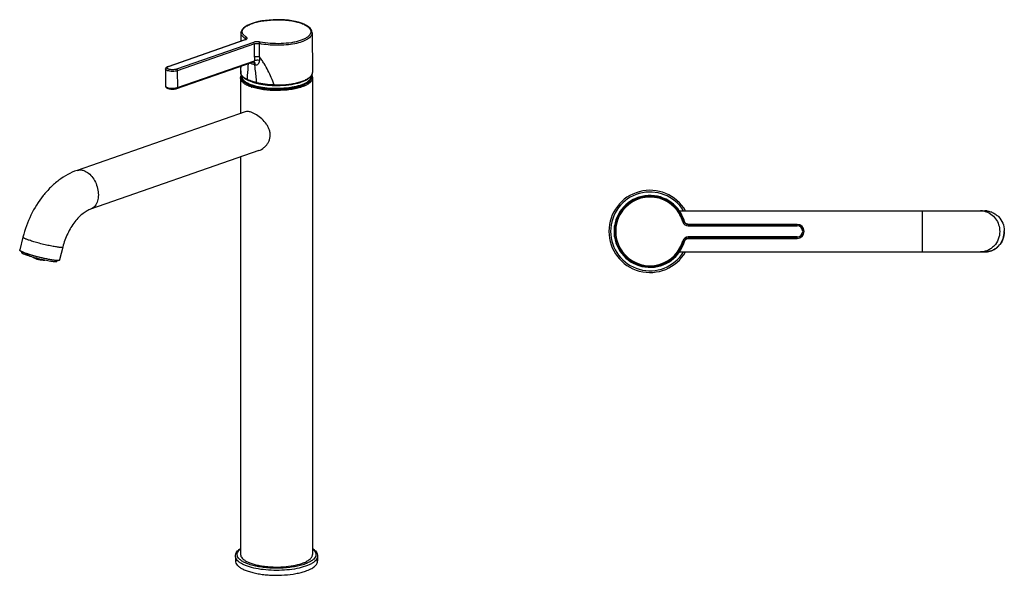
# Model space of a CAD drawing. Header units: millimetres. Extents: x 52 to 627, y -75 to 625.
# Tile 1 of 2: x 52 to 627, y -75 to 250. Entities that reach past the tile are written whole.
import ezdxf

# ---------------------------------------------------------------- set-up
doc = ezdxf.new("R2010")
doc.units = ezdxf.units.MM
doc.header["$LTSCALE"] = 23.1
doc.layers.get('0').update_dxf_attribs({"linetype": 'CONTINUOUS'})

msp = doc.modelspace()

# ---------------------------------------------------------------- linework, layer by layer
at = {"color": 7, "linetype": 'CONTINUOUS'}
for p, q in [((181.03, 242.11), (180.98, 237.33)), ((220.45, 245.69), (219.3, 246.46)), ((222.59, 242.12), (222.8, 219.03)), ((138.45, 222.5), (183.45, 238.19)), ((183.57, 238.23), (183.45, 238.19)), ((183.59, 238.7), (183.59, 238.24)), ((191.81, 228.08), (191.8, 235.84)), ((188.84, 227.93), (188.83, 235.7)), ((143.61, 209.62), (188.28, 225.19)), ((188.52, 225.21), (188.52, 225.21)), ((136.99, 221.01), (136.9, 211.17)), ((138.45, 222.5), (138, 222.32)), ((180.84, 222.6), (180.81, 219.03)), ((180.81, 215.72), (180.81, 195.05)), ((181.56, 216.28), (181.56, 216.41)), ((184.94, 214.54), (184.94, 214.54)), ((221.77, 216.58), (221.79, 216.59)), ((221.78, 216.57), (221.79, 216.59)), ((222.06, 216.28), (222.06, 216.41)), ((222.81, 215.72), (222.81, -62.65)), ((187.38, 211.28), (187.42, 211.27)), ((187.38, 211.27), (187.42, 211.26)), ((187.52, 211.22), (187.56, 211.21)), ((187.65, 211.19), (187.52, 211.22)), ((190.18, 212.71), (190.18, 212.71)), ((183.54, 196), (85.28, 161.75)), ((191.44, 173.34), (93.18, 139.09)), ((180.81, 169.63), (180.81, -62.65)), ((437.15, 138.13), (615.61, 138.13)), ((439.95, 131.97), (439.7, 132.8)), ((399.22, 129.28), (399.18, 129.28)), ((399.2, 129.08), (399.18, 128.88)), ((439.93, 132.01), (439.87, 131.94)), ((439.96, 131.95), (439.95, 131.97)), ((442.33, 130.21), (442.27, 130.14)), ((442.27, 130.14), (505.92, 130.14)), ((505.92, 130.23), (442.33, 130.23)), ((53.67, 122.8), (51.79, 115.27)), ((399.22, 122.98), (399.18, 122.98)), ((505.92, 122.13), (442.27, 122.13)), ((442.33, 122.04), (505.92, 122.04)), ((76.95, 116.97), (75.07, 109.44)), ((439.7, 119.44), (439.98, 120.41)), ((439.87, 120.33), (439.93, 120.26)), ((52.88, 114.27), (52.78, 113.89)), ((55.73, 113.15), (55.77, 113.13)), ((68.76, 109.74), (68.66, 109.76)), ((437.15, 114.13), (615.61, 114.13)), ((73.64, 109.07), (73.54, 108.69)), ((177.81, -63.59), (177.81, -66.4)), ((225.81, -63.59), (225.81, -66.4))]:
    msp.add_line(p, q, dxfattribs=at)
at = {"color": 9, "linetype": 'CONTINUOUS'}
for p, q in [((138.69, 222.5), (183.7, 238.19)), ((188.31, 236.58), (143.3, 220.89)), ((188.83, 235.7), (143.83, 220.01)), ((143.89, 210.15), (188.86, 225.83)), ((138.45, 222.5), (138.45, 222.5)), ((143.83, 220.01), (143.89, 210.15)), ((180.81, 219.03), (180.81, 218.99)), ((180.81, 218.99), (180.85, 218.55)), ((180.85, 218.55), (180.86, 218.47)), ((579.12, 114.13), (579.12, 138.13)), ((399.08, 129.19), (399.08, 127.87)), ((399.18, 129.28), (399.18, 128.88)), ((442.27, 130.14), (442.27, 129.39)), ((442.27, 129.39), (505.92, 129.39)), ((442.33, 130.23), (442.33, 130.23)), ((505.92, 129.39), (505.92, 130.23)), ((399.08, 124.4), (399.08, 123.08)), ((399.18, 123.39), (399.18, 122.99)), ((442.27, 122.87), (442.27, 122.13)), ((505.92, 122.87), (442.27, 122.87)), ((442.27, 122.13), (442.33, 122.06)), ((442.33, 122.04), (442.33, 122.04)), ((442.33, 122.04), (442.33, 122.04)), ((442.33, 122.04), (442.33, 122.04)), ((505.92, 122.04), (505.92, 122.87)), ((439.93, 120.23), (439.93, 120.23)), ((55.65, 113.35), (55.69, 113.34)), ((68.71, 109.93), (68.8, 109.92)), ((217.97, -68.36), (218.07, -68.32))]:
    msp.add_line(p, q, dxfattribs=at)
at = {"color": 7, "linetype": 'CONTINUOUS'}
for points in [[(219.3, 246.46), (217.94, 247.16), (216.39, 247.78), (214.67, 248.33), (212.81, 248.79), (210.81, 249.17), (208.72, 249.46), (206.54, 249.67), (204.31, 249.79), (202.05, 249.81), (199.79, 249.75), (197.56, 249.61), (195.37, 249.38), (193.26, 249.06), (191.24, 248.67), (189.35, 248.21), (187.61, 247.68), (186.02, 247.08), (184.61, 246.41), (183.4, 245.68), (182.43, 244.9), (181.71, 244.08), (181.25, 243.23), (181.04, 242.39), (181.03, 242.12)], [(222.59, 242.12), (222.58, 242.22), (222.43, 243.1), (222.02, 244), (221.37, 244.86), (220.45, 245.69)], [(183.92, 238.39), (183.94, 238.43), (183.94, 238.44), (183.89, 238.4), (183.77, 238.33), (183.57, 238.23)], [(188.28, 225.19), (188.28, 225.2), (188.32, 225.21), (188.36, 225.22)], [(188.36, 225.22), (188.4, 225.22), (188.44, 225.22), (188.47, 225.22), (188.49, 225.22), (188.52, 225.21), (188.52, 225.21)], [(138, 222.32), (137.64, 222.11), (137.36, 221.87), (137.16, 221.61), (137.04, 221.34), (136.99, 221.06), (136.99, 221.01)], [(439.7, 132.8), (439.27, 134.04), (438.76, 135.25)], [(440.45, 131.08), (440.38, 131.17), (440.31, 131.25), (440.25, 131.34), (440.2, 131.43), (440.14, 131.52), (440.1, 131.61), (440.05, 131.7), (440.02, 131.78), (439.99, 131.86), (439.97, 131.91), (439.96, 131.95)], [(441.91, 130.27), (441.79, 130.29), (441.66, 130.32), (441.54, 130.36), (441.42, 130.4), (441.31, 130.45), (441.2, 130.5), (441.09, 130.56), (440.99, 130.62), (440.89, 130.69), (440.79, 130.76), (440.7, 130.84), (440.61, 130.92), (440.53, 131), (440.45, 131.08)], [(442.33, 130.23), (442.3, 130.23), (442.17, 130.24), (442.04, 130.25), (441.91, 130.27)], [(440.08, 120.62), (440.12, 120.69), (440.16, 120.77), (440.21, 120.85), (440.26, 120.93), (440.31, 121.01)], [(440.31, 121.01), (440.37, 121.09), (440.43, 121.17)], [(440.43, 121.17), (440.5, 121.24), (440.57, 121.32), (440.65, 121.39), (440.73, 121.46), (440.81, 121.52), (440.9, 121.59), (440.99, 121.65), (441.08, 121.7), (441.18, 121.76), (441.28, 121.8), (441.38, 121.85), (441.49, 121.89), (441.59, 121.92), (441.7, 121.96), (441.81, 121.98), (441.92, 122), (442.04, 122.02), (442.15, 122.03), (442.26, 122.03), (442.33, 122.04)], [(438.76, 117.02), (439.26, 118.22), (439.7, 119.44)], [(439.95, 120.29), (439.95, 120.3), (439.95, 120.31), (439.97, 120.35), (439.98, 120.4), (440.01, 120.46), (440.04, 120.54), (440.08, 120.62)]]:
    msp.add_lwpolyline(points, dxfattribs=at)
at = {"color": 9, "linetype": 'CONTINUOUS'}
for centre, radius, start, end in [((183.6, 238.29), 0.295, 359.33432, 3.08754), ((929.98, 231.28), 741.14, 180.25908, 180.42163), ((1243.79, 237.32), 1052.01, 180.50357, 180.61761), ((268.68, 215.1), 87.9, 177.46385, 177.753), ((260.5, 215.47), 79.71, 176.77495, 177.46994), ((197.25, 251.57), 29.14, 253.30385, 254.38148), ((220.25, 219), 2.56, 359.46323, 0.53667), ((183.27, 218.98), 2.46, 190.16011, 191.94238), ((183.81, 216.19), 2.5, 176.91834, 179.13528), ((184.17, 216.1), 2.88, 160.23435, 161.52295), ((184.02, 216.41), 2.47, 180.00039, 182.97289), ((184.07, 216.59), 2.48, 173.27711, 184.44021), ((184.43, 216.51), 2.89, 197.94012, 201.93147), ((194.62, 236.39), 23.67, 245.34107, 246.08626), ((195.26, 237.84), 25.26, 246.09136, 247.30911), ((197.99, 243.39), 31.37, 255.24428, 255.68653), ((214.95, 220.27), 8.71, 306.0539, 306.79757), ((219.18, 216.51), 2.89, 337.84027, 342.05955), ((219.53, 216.59), 2.49, 4.46256, 6.49017), ((219.59, 216.41), 2.47, 357.02582, 359.99822), ((219.47, 216.11), 2.85, 16.87121, 19.71478), ((141.96, 215.78), 5.95, 285.06307, 287.47179), ((142.17, 215.09), 5.23, 287.49067, 289.20102), ((195.5, 235.05), 25.96, 250.78575, 251.51101), ((195.37, 234.26), 24.49, 250.23419, 251.16755), ((195.77, 235.86), 26.81, 251.50851, 251.77193), ((195.51, 234.44), 24.38, 250.78315, 250.99942), ((195.58, 234.5), 24.58, 250.78317, 251.0137), ((195.51, 234.56), 24.31, 250.78339, 251.07759), ((195.65, 234.85), 24.82, 250.99961, 251.28005), ((195.63, 234.64), 24.73, 251.01361, 251.19955), ((195.68, 235.04), 24.82, 251.07755, 251.36071), ((207.85, 235.39), 25.69, 288.02598, 289.20942), ((419.92, 126.13), 23, 31.48147, 328.52092), ((419.92, 126.13), 20.21, 25.89216, 180.36791), ((419.92, 126.16), 20.02, 28.76245, 151.26111), ((418.99, 126), 21.78, 29.64664, 40.0761), ((612.94, 127.46), 10.67, 75.83552, 89.96111), ((615.61, 127.52), 10.61, 83.36628, 90.00205), ((419.92, 126.13), 20.78, 151.21294, 180.00169), ((419.96, 126.13), 20.07, 161.22469, 208.75341), ((419.98, 126.13), 20.09, 151.24274, 161.21821), ((419.82, 126.11), 20.13, 16.23692, 28.76482), ((419.14, 126.09), 21.61, 22.72931, 29.64042), ((419.85, 126.11), 20.86, 16.24906, 28.76717), ((419.22, 126.12), 21.53, 17.58517, 22.7337), ((419.25, 126.13), 21.5, 15.87305, 17.58541), ((612.92, 127.4), 10.74, 75.30262, 75.8203), ((442.27, 132.64), 3.25, 196.1656, 269.97666), ((442.27, 132.64), 2.5, 196.28927, 270.04884), ((442.33, 132.73), 2.5, 196.07682, 205.09905), ((442.32, 132.71), 2.5, 196.29983, 268.84844), ((442.34, 132.74), 2.52, 205.13492, 223.7277), ((442.33, 132.73), 2.5, 223.79731, 269.84147), ((505.92, 126.13), 4.01, 0.00268, 89.99642), ((505.91, 126.13), 3.26, 270.05616, 89.94384), ((419.92, 126.13), 20.78, 179.99835, 208.78685), ((442.27, 119.62), 3.25, 90.02334, 163.83376), ((442.27, 119.63), 2.5, 89.95092, 163.71095), ((442.32, 119.56), 2.5, 90.0582, 163.70147), ((442.34, 119.53), 2.52, 136.66702, 154.95263), ((442.33, 119.54), 2.5, 91.23155, 136.60044), ((442.33, 119.57), 2.46, 90.01622, 91.25126), ((505.92, 126.13), 4.01, 270.00367, 359.9972), ((614.16, 126.13), 12.72, 340.67936, 359.99819), ((614.12, 126.13), 12.77, 0.00001, 1.47448), ((419.92, 126.13), 20.21, 208.77329, 341.35752), ((419.92, 126.1), 20.02, 208.73091, 331.18908), ((418.99, 126.26), 21.78, 319.92523, 330.3532), ((419.82, 126.16), 20.13, 331.18716, 343.76279), ((419.14, 126.18), 21.61, 330.35939, 337.27051), ((419.85, 126.16), 20.86, 331.2329, 343.75096), ((419.22, 126.15), 21.53, 337.26601, 342.41526), ((419.25, 126.14), 21.49, 342.41468, 344.12706), ((442.33, 119.53), 2.5, 154.98608, 163.92403), ((72.39, 162.01), 51.45, 250.784, 251.01465), ((73.22, 164.43), 54.01, 251.05896, 251.18666), ((74.66, 168.65), 58.47, 251.18967, 251.73561), ((77.27, 176.53), 66.77, 251.72956, 252.13845), ((80.29, 185.93), 76.65, 252.14316, 253.07544), ((615.61, 124.76), 10.62, 270.00228, 273.16297), ((209.19, -42.01), 29.12, 288.99747, 289.21686)]:
    msp.add_arc(centre, radius, start, end, dxfattribs=at)
at = {"color": 7, "linetype": 'CONTINUOUS'}
for centre, radius, start, end in [((183.83, 219), 3.02, 180.18461, 188.65132), ((183.88, 219.01), 3.07, 188.64238, 190.16581), ((184.75, 215.37), 4.02, 149.8764, 152.26864), ((184.49, 216.41), 2.94, 169.93276, 179.96377), ((191.5, 228.82), 15.72, 244.09006, 245.3172), ((195.15, 236.79), 24.48, 245.35056, 247.33669), ((200.75, 252.71), 41.38, 253.81203, 254.83437), ((219.11, 216.41), 2.95, 4.17474, 9.68314), ((219.15, 216.41), 2.91, 0.00189, 4.16177), ((195.6, 234.2), 24.35, 250.36616, 250.48287), ((195.39, 233.79), 23.91, 250.51721, 250.6341), ((195.46, 233.98), 24.1, 250.63415, 250.78299), ((195.59, 234.37), 24.52, 250.87819, 251.06698), ((201.22, 254.42), 43.15, 254.82956, 255.17684), ((207.34, 236.37), 26.63, 286.85587, 289.22854), ((208.32, 233.42), 23.51, 289.31002, 290.00093), ((208.19, 233.88), 24, 289.27435, 289.66757), ((208.38, 233.34), 23.43, 289.66776, 290.0148), ((208.62, 232.68), 22.72, 290.01351, 290.61005), ((419.92, 126.13), 24, 30.00745, 329.9968), ((419.92, 126.13), 21, 14.53233, 171.34396), ((419.92, 126.14), 20.78, 28.78684, 151.21294), ((419.92, 126.13), 20.25, 90.18638, 151.20711), ((419.92, 126.13), 20.25, 25.72212, 88.05942), ((421.09, 127.18), 19.42, 30.24262, 41.40722), ((421.15, 127.22), 19.35, 24.53081, 30.2297), ((421.1, 127.2), 19.4, 14.19492, 24.51617), ((419.92, 126.13), 21, 173.70109, 186.29891), ((448.64, 126.13), 49.66, 176.47188, 183.52812), ((399.18, 129.18), 0.1, 90, 176.47188), ((427.04, 125.6), 28.06, 173.29938, 175.36308), ((419.92, 126.13), 20.25, 173.57806, 183.4559), ((505.92, 126.13), 4.1, 270, 90), ((427.04, 126.67), 28.06, 184.63695, 186.7006), ((399.18, 123.08), 0.1, 183.52812, 270), ((419.92, 126.13), 21, 188.65604, 345.46949), ((614.22, 126.13), 12.68, 0.00064, 1.48655), ((419.92, 126.13), 20.78, 208.78685, 331.2132), ((419.92, 126.13), 20.25, 208.79105, 268.06186), ((419.92, 126.13), 20.25, 318.59084, 334.28571), ((421.09, 125.09), 19.42, 318.59316, 329.75948), ((421.15, 125.05), 19.35, 329.77249, 335.47135), ((421.1, 125.07), 19.4, 335.48599, 345.80371), ((69.37, 153.01), 42.14, 249.55564, 250.62466), ((66.45, 142.48), 31.97, 249.23208, 249.7117), ((67.45, 145.17), 34.84, 249.7078, 249.91843), ((71.06, 157.8), 47.22, 250.61481, 250.78337), ((68.93, 149.23), 39.16, 249.92549, 250.80489), ((72.19, 160.99), 50.59, 250.784, 251.01465), ((74.43, 167.59), 57.57, 251.0711, 251.62635), ((76.31, 173.26), 63.54, 251.62507, 251.93803), ((79.9, 184.36), 75.21, 251.96221, 252.91456), ((65.69, 121.38), 12.01, 238.22398, 273.59835)]:
    msp.add_arc(centre, radius, start, end, dxfattribs=at)
at = {"color": 9, "linetype": 'CONTINUOUS'}
for points, knots in [([(184.24, 239.52), (183.68, 239.87), (182.91, 240.44), (182.17, 241.38), (181.85, 242.06), (181.73, 242.75), (181.83, 243.45), (182.13, 244.13), (182.63, 244.79), (183.32, 245.43), (184.54, 246.29), (186.51, 247.25), (189.34, 248.2), (192.65, 248.95), (196.31, 249.48), (200.19, 249.77), (204.13, 249.79), (207.98, 249.54), (211.59, 249.03), (214.82, 248.27), (217.55, 247.29), (219.13, 246.43), (219.78, 245.96)], [0, 0, 0, 0, 0.04413, 0.062304, 0.078468, 0.09348, 0.108439, 0.124451, 0.142399, 0.162849, 0.186109, 0.241313, 0.307592, 0.383248, 0.465892, 0.552717, 0.640711, 0.726824, 0.808143, 0.882055, 0.946449, 1, 1, 1, 1]), ([(183.59, 238.7), (183.2, 238.94), (182.51, 239.43), (181.67, 240.28), (181.14, 241.17), (181.02, 241.81), (181.03, 242.11)], [0, 0, 0, 0, 0.309972, 0.573423, 0.797998, 1, 1, 1, 1]), ([(222.59, 242.11), (222.59, 241.78), (222.46, 241.09), (221.91, 240.11), (221.03, 239.2), (219.84, 238.34), (218.35, 237.55), (215.89, 236.56), (212.24, 235.62), (207.37, 234.96), (202.15, 234.76), (196.9, 235.02), (193.46, 235.51), (191.8, 235.83)], [0, 0, 0, 0, 0.029345, 0.061618, 0.098971, 0.14255, 0.192757, 0.249485, 0.380459, 0.529607, 0.688769, 0.848691, 1, 1, 1, 1]), ([(219.78, 245.96), (220.21, 245.65), (220.94, 245.02), (221.7, 243.88), (221.94, 242.64), (221.58, 241.43), (220.73, 240.31), (219.42, 239.28), (217.69, 238.36), (215.59, 237.55), (213.14, 236.87), (209.4, 236.15), (204.35, 235.71), (198.21, 235.84), (194.13, 236.37), (192.17, 236.76)], [0, 0, 0, 0, 0.043545, 0.079755, 0.111714, 0.1442, 0.181748, 0.227042, 0.281061, 0.343708, 0.414228, 0.491429, 0.659571, 0.834147, 1, 1, 1, 1]), ([(183.7, 238.19), (183.68, 238.19), (183.6, 238.22), (183.51, 238.21), (183.45, 238.19)], [0, 0, 0, 0, 0.264548, 1, 1, 1, 1]), ([(183.59, 238.7), (183.62, 238.68), (183.71, 238.62), (183.79, 238.55), (183.83, 238.48)], [0, 0, 0, 0, 0.282458, 1, 1, 1, 1]), ([(183.6, 238.84), (183.63, 239), (183.79, 239.31), (184.09, 239.49), (184.24, 239.52)], [0, 0, 0, 0, 0.512236, 1, 1, 1, 1]), ([(183.7, 238.19), (183.73, 238.2), (183.84, 238.24), (183.96, 238.29), (184.04, 238.33)], [0, 0, 0, 0, 0.263154, 1, 1, 1, 1]), ([(184.04, 238.33), (184.07, 238.34), (184.16, 238.39), (184.25, 238.44), (184.31, 238.48)], [0, 0, 0, 0, 0.266368, 1, 1, 1, 1]), ([(184.31, 238.48), (184.41, 238.55), (184.58, 238.69), (184.69, 239.01), (184.54, 239.32), (184.35, 239.45), (184.24, 239.52)], [0, 0, 0, 0, 0.277478, 0.489907, 0.709111, 1, 1, 1, 1]), ([(192.17, 236.76), (191.85, 236.82), (191.17, 236.91), (190.16, 236.92), (189.19, 236.82), (188.58, 236.68), (188.31, 236.58)], [0, 0, 0, 0, 0.253563, 0.520426, 0.776699, 1, 1, 1, 1]), ([(188.83, 235.7), (188.83, 235.79), (188.78, 236.14), (188.55, 236.49), (188.31, 236.58)], [0, 0, 0, 0, 0.268722, 1, 1, 1, 1]), ([(188.83, 235.7), (189.05, 235.77), (189.51, 235.88), (190.51, 235.98), (191.3, 235.94), (191.8, 235.84)], [0, 0, 0, 0, 0.223408, 0.479795, 1, 1, 1, 1]), ([(191.8, 235.83), (191.81, 236.02), (191.86, 236.3), (192.01, 236.61), (192.12, 236.72), (192.17, 236.76)], [0, 0, 0, 0, 0.558685, 0.807184, 1, 1, 1, 1]), ([(186.31, 224.51), (186.52, 224.43), (187.36, 224.12), (188.22, 223.85), (188.88, 223.65)], [0, 0, 0, 0, 0.240819, 1, 1, 1, 1]), ([(188.88, 223.65), (188.88, 223.82), (188.84, 224.37), (188.6, 224.96), (188.29, 225.2)], [0, 0, 0, 0, 0.292787, 1, 1, 1, 1]), ([(189.4, 223.5), (189.4, 223.71), (189.37, 224.1), (189.2, 224.62), (188.92, 225.02), (188.65, 225.17), (188.52, 225.21)], [0, 0, 0, 0, 0.304299, 0.571233, 0.798945, 1, 1, 1, 1]), ([(191.81, 228.08), (191.3, 228.17), (190.52, 228.21), (189.53, 228.11), (189.06, 228), (188.84, 227.93)], [0, 0, 0, 0, 0.520111, 0.776693, 1, 1, 1, 1]), ([(191.83, 225.99), (191.32, 226.08), (190.54, 226.12), (189.54, 226.01), (189.07, 225.9), (188.86, 225.83)], [0, 0, 0, 0, 0.519382, 0.77616, 1, 1, 1, 1]), ([(189.4, 223.5), (189.71, 223.41), (190.38, 223.42), (191.22, 223.99), (191.74, 224.9), (191.83, 225.62), (191.83, 225.99)], [0, 0, 0, 0, 0.235907, 0.472123, 0.725736, 1, 1, 1, 1]), ([(200.5, 211.7), (199.39, 214.55), (197.55, 218.8), (194.95, 223.55), (193.25, 226.19), (192.31, 227.46), (191.81, 228.08)], [0, 0, 0, 0, 0.493079, 0.745116, 0.872453, 1, 1, 1, 1]), ([(138.16, 220.02), (137.99, 220.08), (137.69, 220.2), (137.31, 220.44), (137.05, 220.7), (136.99, 220.91), (136.99, 221.01)], [0, 0, 0, 0, 0.335776, 0.610188, 0.824991, 1, 1, 1, 1]), ([(137.75, 221.59), (137.73, 221.66), (137.73, 221.83), (137.88, 222.06), (138.14, 222.26), (138.35, 222.36), (138.47, 222.42)], [0, 0, 0, 0, 0.185958, 0.39619, 0.664054, 1, 1, 1, 1]), ([(143.3, 220.89), (143.06, 220.81), (142.53, 220.68), (141.69, 220.57), (140.8, 220.55), (139.92, 220.61), (139.12, 220.76), (138.47, 220.97), (137.99, 221.22), (137.79, 221.47), (137.75, 221.59)], [0, 0, 0, 0, 0.129104, 0.276567, 0.432327, 0.585739, 0.726243, 0.844833, 0.935702, 1, 1, 1, 1]), ([(143.83, 220.01), (143.41, 219.87), (142.46, 219.67), (140.99, 219.57), (139.52, 219.67), (138.58, 219.87), (138.16, 220.02)], [0, 0, 0, 0, 0.23235, 0.499911, 0.767518, 1, 1, 1, 1]), ([(138.45, 222.5), (138.47, 222.51), (138.55, 222.53), (138.63, 222.52), (138.69, 222.5)], [0, 0, 0, 0, 0.241705, 1, 1, 1, 1]), ([(138.47, 222.42), (138.49, 222.42), (138.56, 222.45), (138.63, 222.48), (138.69, 222.5)], [0, 0, 0, 0, 0.242409, 1, 1, 1, 1]), ([(143.3, 220.89), (143.37, 220.87), (143.68, 220.67), (143.83, 220.29), (143.83, 220.01)], [0, 0, 0, 0, 0.222676, 1, 1, 1, 1]), ([(180.92, 219.95), (180.93, 220.19), (180.99, 221.11), (181.06, 222.02), (181.13, 222.71)], [0, 0, 0, 0, 0.253233, 1, 1, 1, 1]), ([(184.75, 214.88), (184.8, 215.66), (185, 218.78), (185.24, 221.89), (185.46, 224.21)], [0, 0, 0, 0, 0.251189, 1, 1, 1, 1]), ([(188.88, 223.65), (188.99, 222.77), (189.25, 220.56), (189.63, 217.02), (189.88, 214.37), (190, 213.05)], [0, 0, 0, 0, 0.251023, 0.62612, 1, 1, 1, 1]), ([(221.71, 216.67), (222.03, 217.01), (222.57, 217.71), (222.8, 218.58), (222.8, 218.98)], [0, 0, 0, 0, 0.537719, 1, 1, 1, 1]), ([(186.96, 210.54), (186.06, 210.85), (184.47, 211.51), (182.72, 212.59), (181.71, 213.55), (181.2, 214.25), (180.88, 214.98), (180.81, 215.48), (180.81, 215.72)], [0, 0, 0, 0, 0.334664, 0.607923, 0.72225, 0.823454, 0.91454, 1, 1, 1, 1]), ([(181.06, 217.89), (181.04, 217.94), (180.96, 218.12), (180.9, 218.32), (180.87, 218.47)], [0, 0, 0, 0, 0.256859, 1, 1, 1, 1]), ([(182.03, 216.61), (181.92, 216.71), (181.54, 217.09), (181.22, 217.54), (181.06, 217.89)], [0, 0, 0, 0, 0.273323, 1, 1, 1, 1]), ([(181.42, 215.44), (181.4, 215.5), (181.33, 215.76), (181.3, 216.03), (181.31, 216.22)], [0, 0, 0, 0, 0.254678, 1, 1, 1, 1]), ([(181.31, 216.32), (181.31, 216.38), (181.33, 216.61), (181.39, 216.84), (181.44, 217.01)], [0, 0, 0, 0, 0.246521, 1, 1, 1, 1]), ([(187.09, 211.21), (186.35, 211.48), (185.02, 212.03), (183.3, 213.04), (182.06, 214.14), (181.55, 215.01), (181.42, 215.44)], [0, 0, 0, 0, 0.322236, 0.594495, 0.817493, 1, 1, 1, 1]), ([(181.68, 215.62), (181.67, 215.68), (181.6, 215.89), (181.57, 216.12), (181.56, 216.28)], [0, 0, 0, 0, 0.254735, 1, 1, 1, 1]), ([(181.56, 216.28), (181.56, 216.07), (181.59, 215.84), (181.65, 215.61), (181.66, 215.58)], [0, 0, 0, 0, 0.871778, 1, 1, 1, 1]), ([(181.78, 215.64), (181.75, 215.7), (181.67, 215.95), (181.62, 216.21), (181.6, 216.4)], [0, 0, 0, 0, 0.256551, 1, 1, 1, 1]), ([(181.66, 215.58), (181.71, 215.4), (181.96, 214.76), (182.41, 214.22), (182.76, 213.88)], [0, 0, 0, 0, 0.272698, 1, 1, 1, 1]), ([(187.49, 211.42), (186.77, 211.67), (185.45, 212.2), (183.74, 213.15), (182.48, 214.2), (181.92, 215.02), (181.75, 215.43)], [0, 0, 0, 0, 0.318958, 0.591056, 0.815809, 1, 1, 1, 1]), ([(187.51, 211.61), (186.79, 211.86), (185.47, 212.39), (183.76, 213.35), (182.5, 214.4), (181.94, 215.23), (181.78, 215.64)], [0, 0, 0, 0, 0.319474, 0.591649, 0.81616, 1, 1, 1, 1]), ([(184.75, 214.88), (184.22, 215.12), (183.26, 215.63), (182.39, 216.27), (182.03, 216.61)], [0, 0, 0, 0, 0.541399, 1, 1, 1, 1]), ([(182.76, 213.88), (183.34, 213.32), (184.87, 212.31), (186.54, 211.62), (187.49, 211.29)], [0, 0, 0, 0, 0.442211, 1, 1, 1, 1]), ([(184.75, 214.88), (184.75, 214.81), (184.78, 214.67), (184.88, 214.56), (184.94, 214.54)], [0, 0, 0, 0, 0.533658, 1, 1, 1, 1]), ([(190, 213.05), (189.6, 213.16), (188.08, 213.58), (186.59, 214.1), (185.52, 214.54)], [0, 0, 0, 0, 0.265843, 1, 1, 1, 1]), ([(187.66, 211.23), (188.9, 210.81), (191.61, 210.11), (195.93, 209.46), (200.57, 209.17), (205.28, 209.26), (209.81, 209.73), (213.89, 210.54), (216.89, 211.5), (218.87, 212.45), (219.7, 212.96), (220.07, 213.23)], [0, 0, 0, 0, 0.118246, 0.25144, 0.393407, 0.537222, 0.67583, 0.802581, 0.911853, 0.958705, 1, 1, 1, 1]), ([(221.86, 215.42), (221.55, 214.68), (220.59, 213.67), (218.98, 212.63), (217.35, 211.85), (215.43, 211.16), (212.43, 210.34), (208.22, 209.63), (202.88, 209.28), (197.46, 209.43), (192.36, 210.07), (189.15, 210.86), (187.69, 211.35)], [0, 0, 0, 0, 0.06692, 0.110161, 0.160316, 0.217096, 0.279889, 0.41988, 0.571803, 0.72574, 0.871542, 1, 1, 1, 1]), ([(221.95, 216.02), (221.87, 215.67), (221.53, 214.95), (220.67, 214), (219.44, 213.1), (217.88, 212.28), (216.01, 211.55), (213.86, 210.91), (211.47, 210.38), (207.96, 209.82), (203.34, 209.48), (197.79, 209.59), (192.55, 210.23), (189.25, 211.02), (187.75, 211.53)], [0, 0, 0, 0, 0.029534, 0.064172, 0.105475, 0.153961, 0.209483, 0.271485, 0.339128, 0.41136, 0.564668, 0.720943, 0.869357, 1, 1, 1, 1]), ([(200.5, 211.7), (198.69, 211.74), (195.24, 211.98), (191.84, 212.58), (190.24, 212.99)], [0, 0, 0, 0, 0.522491, 1, 1, 1, 1]), ([(200.5, 211.7), (202.77, 211.65), (206.13, 211.76), (210.47, 212.3), (213.45, 212.87), (216.12, 213.6), (218.42, 214.47), (220.28, 215.46), (221.31, 216.25), (221.71, 216.67)], [0, 0, 0, 0, 0.306627, 0.453071, 0.59044, 0.715751, 0.826614, 0.921465, 1, 1, 1, 1]), ([(222.17, 215.36), (222.03, 214.93), (221.48, 214.06), (220.19, 212.95), (218.42, 211.95), (217.05, 211.4), (216.3, 211.13)], [0, 0, 0, 0, 0.182158, 0.405453, 0.678108, 1, 1, 1, 1]), ([(222.81, 215.72), (222.81, 215.48), (222.73, 214.98), (222.41, 214.25), (221.9, 213.55), (220.89, 212.59), (219.14, 211.51), (217.55, 210.85), (216.66, 210.54)], [0, 0, 0, 0, 0.085462, 0.176548, 0.277764, 0.392067, 0.665346, 1, 1, 1, 1]), ([(220.16, 213.3), (220.22, 213.35), (220.46, 213.53), (220.69, 213.73), (220.85, 213.88)], [0, 0, 0, 0, 0.260461, 1, 1, 1, 1]), ([(220.85, 213.88), (221.21, 214.22), (221.67, 214.79), (222, 215.65), (222.06, 216.07), (222.06, 216.28)], [0, 0, 0, 0, 0.540477, 0.776068, 1, 1, 1, 1]), ([(222.05, 216.28), (222.05, 216.23), (222.03, 216), (221.98, 215.78), (221.93, 215.62)], [0, 0, 0, 0, 0.246739, 1, 1, 1, 1]), ([(222.01, 216.78), (222.02, 216.59), (222.01, 216.33), (221.97, 216.08), (221.95, 216.02)], [0, 0, 0, 0, 0.747025, 1, 1, 1, 1]), ([(222.31, 216.15), (222.3, 216.08), (222.29, 215.82), (222.23, 215.55), (222.17, 215.36)], [0, 0, 0, 0, 0.246638, 1, 1, 1, 1]), ([(222.19, 216.94), (222.21, 216.87), (222.28, 216.62), (222.31, 216.35), (222.31, 216.15)], [0, 0, 0, 0, 0.254678, 1, 1, 1, 1]), ([(136.9, 211.17), (136.9, 211.07), (136.96, 210.85), (137.22, 210.58), (137.61, 210.34), (137.92, 210.21), (138.1, 210.15)], [0, 0, 0, 0, 0.175322, 0.390243, 0.664534, 1, 1, 1, 1]), ([(138.1, 210.15), (138.42, 210.04), (139.14, 209.87), (140.69, 209.69), (141.91, 209.74), (142.71, 209.87)], [0, 0, 0, 0, 0.222002, 0.476276, 1, 1, 1, 1]), ([(142.71, 209.87), (142.78, 209.88), (143.05, 209.92), (143.31, 209.98), (143.5, 210.03)], [0, 0, 0, 0, 0.260679, 1, 1, 1, 1]), ([(143.89, 210.15), (143.89, 210.04), (143.86, 209.82), (143.7, 209.66), (143.61, 209.62)], [0, 0, 0, 0, 0.553929, 1, 1, 1, 1]), ([(216.66, 210.54), (215.63, 210.19), (213.43, 209.57), (208.58, 208.67), (202.09, 208.23), (195.58, 208.61), (190.68, 209.46), (188.43, 210.05), (187.38, 210.4)], [0, 0, 0, 0, 0.109424, 0.231377, 0.497555, 0.765029, 0.888525, 1, 1, 1, 1]), ([(215.8, 210.96), (214.78, 210.63), (212.6, 210.06), (207.87, 209.25), (201.58, 208.88), (195.3, 209.3), (190.61, 210.15), (188.46, 210.74), (187.47, 211.08)], [0, 0, 0, 0, 0.11159, 0.235015, 0.501996, 0.767928, 0.890072, 1, 1, 1, 1]), ([(200.52, 211.37), (200.51, 211.37), (200.51, 211.38), (200.51, 211.39), (200.5, 211.42), (200.5, 211.48), (200.5, 211.57), (200.5, 211.65), (200.5, 211.7)], [0, 0, 0, 0, 0.021704, 0.075434, 0.162074, 0.279858, 0.599147, 1, 1, 1, 1]), ([(85.28, 161.75), (85.89, 161.97), (87.25, 162.17), (88.58, 161.9), (89.23, 161.67)], [0, 0, 0, 0, 0.483642, 1, 1, 1, 1]), ([(89.23, 161.67), (90.24, 161.32), (92.22, 160.13), (94.64, 157.46), (96.5, 154.08), (97.6, 150.33), (97.85, 146.58), (97.28, 143.67), (96.35, 141.72), (95.47, 140.55), (94.42, 139.64), (93.6, 139.24), (93.18, 139.09)], [0, 0, 0, 0, 0.115603, 0.246531, 0.387872, 0.531596, 0.669047, 0.793288, 0.849623, 0.902229, 0.951922, 1, 1, 1, 1]), ([(615.64, 137.79), (616.86, 137.47), (619.22, 136.38), (622.01, 133.64), (623.81, 130.1), (624.22, 127.46), (624.22, 126.13)], [0, 0, 0, 0, 0.243322, 0.491297, 0.744109, 1, 1, 1, 1]), ([(439.87, 131.94), (439.86, 131.94), (439.84, 131.93), (439.8, 131.93), (439.74, 131.91), (439.65, 131.88), (439.54, 131.85), (439.37, 131.8), (439.24, 131.77), (439.15, 131.74)], [0, 0, 0, 0, 0.020778, 0.078618, 0.171563, 0.295813, 0.446829, 0.619082, 1, 1, 1, 1]), ([(439.94, 132), (439.94, 132.01), (439.93, 132.02), (439.93, 132.04), (439.93, 132.04)], [0, 0, 0, 0, 0.732527, 1, 1, 1, 1]), ([(57.34, 120.95), (56.8, 121.14), (56.05, 121.41), (55.13, 121.8), (54.6, 122.04), (54.19, 122.27), (53.92, 122.44), (53.78, 122.57), (53.7, 122.67), (53.66, 122.75), (53.67, 122.8)], [0, 0, 0, 0, 0.406773, 0.573658, 0.713703, 0.825811, 0.909483, 0.940891, 0.965762, 1, 1, 1, 1]), ([(76.95, 116.97), (76.94, 116.9), (76.8, 116.82), (76.61, 116.78), (76.37, 116.75), (76.09, 116.74), (75.6, 116.74), (74.45, 116.83), (72.45, 117.11), (69.67, 117.63), (66.52, 118.33), (63.28, 119.14), (60.2, 120.01), (58.24, 120.63), (57.34, 120.95)], [0, 0, 0, 0, 0.01055, 0.019285, 0.030706, 0.044878, 0.061802, 0.103647, 0.216517, 0.360681, 0.524552, 0.694848, 0.857719, 1, 1, 1, 1]), ([(442.33, 122.06), (442.33, 122.05), (442.33, 122.05), (442.33, 122.04), (442.33, 122.04)], [0, 0, 0, 0, 0.507387, 1, 1, 1, 1]), ([(624.22, 126.13), (624.22, 124.58), (623.65, 121.46), (621.56, 118.11), (619.26, 116.1), (617.3, 114.98), (615.17, 114.29), (613.68, 114.13), (612.95, 114.13)], [0, 0, 0, 0, 0.256491, 0.508847, 0.633398, 0.756531, 0.878565, 1, 1, 1, 1]), ([(616.2, 114.15), (617.29, 114.21), (619.47, 114.68), (622.39, 116.33), (624.74, 118.81), (625.79, 120.85), (626.17, 121.92)], [0, 0, 0, 0, 0.244609, 0.492115, 0.743933, 1, 1, 1, 1]), ([(51.79, 115.27), (51.78, 115.23), (51.81, 115.13), (51.94, 114.99), (52.16, 114.83), (52.34, 114.72), (52.44, 114.67)], [0, 0, 0, 0, 0.129873, 0.327961, 0.616403, 1, 1, 1, 1]), ([(439.87, 120.33), (439.86, 120.32), (439.84, 120.34), (439.8, 120.34), (439.74, 120.36), (439.65, 120.39), (439.54, 120.42), (439.37, 120.46), (439.24, 120.5), (439.15, 120.53)], [0, 0, 0, 0, 0.020819, 0.078687, 0.171647, 0.295899, 0.446905, 0.619139, 1, 1, 1, 1]), ([(52.44, 114.67), (52.48, 114.64), (52.66, 114.55), (52.84, 114.46), (52.98, 114.39)], [0, 0, 0, 0, 0.226392, 1, 1, 1, 1]), ([(52.98, 114.39), (53.03, 114.37), (53.26, 114.27), (53.49, 114.17), (53.67, 114.09)], [0, 0, 0, 0, 0.231898, 1, 1, 1, 1]), ([(53.67, 114.09), (53.8, 114.04), (54.39, 113.8), (54.99, 113.58), (55.45, 113.42)], [0, 0, 0, 0, 0.2249, 1, 1, 1, 1]), ([(57.97, 112.6), (59.75, 112.06), (63.31, 111.1), (66.91, 110.28), (68.71, 109.93)], [0, 0, 0, 0, 0.502055, 1, 1, 1, 1]), ([(68.8, 109.92), (69.75, 109.73), (71.09, 109.5), (72.75, 109.29), (73.45, 109.23), (73.76, 109.22)], [0, 0, 0, 0, 0.579383, 0.812244, 1, 1, 1, 1]), ([(73.76, 109.22), (73.94, 109.21), (74.26, 109.21), (74.62, 109.23), (74.84, 109.28), (74.97, 109.32), (75.05, 109.39), (75.07, 109.44)], [0, 0, 0, 0, 0.395247, 0.689401, 0.799097, 0.885147, 1, 1, 1, 1]), ([(217.97, -68.36), (216.97, -68.7), (214.82, -69.31), (210.11, -70.24), (203.75, -70.79), (197.29, -70.61), (192.27, -69.99), (188.84, -69.32), (185.79, -68.46), (183.21, -67.44), (181.41, -66.42), (180.3, -65.53), (179.5, -64.69), (178.95, -63.76), (178.78, -62.78), (178.86, -61.81), (179.48, -60.56), (180.29, -59.79), (180.78, -59.41)], [0, 0, 0, 0, 0.069044, 0.145347, 0.312033, 0.483259, 0.565031, 0.641406, 0.710563, 0.771055, 0.822008, 0.843905, 0.863557, 0.897202, 0.912427, 0.927508, 0.960123, 1, 1, 1, 1]), ([(222.83, -59.41), (223.26, -59.74), (223.99, -60.42), (224.61, -61.48), (224.81, -62.32), (224.82, -63.15), (224.45, -64.23), (223.5, -65.4), (222.09, -66.5), (220.24, -67.5), (218.84, -68.06), (218.07, -68.32)], [0, 0, 0, 0, 0.122787, 0.225241, 0.271886, 0.31752, 0.412541, 0.523318, 0.656919, 0.815982, 1, 1, 1, 1]), ([(178.61, -65.74), (178.36, -65.42), (177.96, -64.74), (177.81, -63.96), (177.81, -63.59)], [0, 0, 0, 0, 0.526186, 1, 1, 1, 1]), ([(218.67, -69.54), (217.05, -70.1), (213.48, -71.01), (207.79, -71.79), (201.7, -72.05), (195.61, -71.77), (189.94, -70.97), (185.68, -69.87), (182.79, -68.73), (181.05, -67.84), (179.65, -66.87), (178.9, -66.12), (178.61, -65.74)], [0, 0, 0, 0, 0.123687, 0.264006, 0.413006, 0.561845, 0.701709, 0.824669, 0.877877, 0.924855, 0.965456, 1, 1, 1, 1]), ([(224.98, -65.77), (224.69, -66.15), (223.94, -66.89), (222.53, -67.86), (220.78, -68.75), (219.48, -69.26), (218.78, -69.51)], [0, 0, 0, 0, 0.197114, 0.428758, 0.696842, 1, 1, 1, 1]), ([(225.81, -63.59), (225.81, -63.96), (225.65, -64.75), (225.23, -65.44), (224.98, -65.77)], [0, 0, 0, 0, 0.473245, 1, 1, 1, 1])]:
    msp.add_open_spline(points, degree=3, knots=knots, dxfattribs=at)
for points in [[(183.59, 238.7), (183.59, 238.74), (183.6, 238.79), (183.6, 238.84)], [(183.83, 238.48), (183.85, 238.46), (183.87, 238.42), (183.88, 238.39)], [(183.88, 238.39), (183.89, 238.36), (183.9, 238.33), (183.9, 238.3)], [(188.28, 225.19), (188.47, 225.26), (188.66, 225.39), (188.77, 225.56)], [(188.77, 225.56), (188.82, 225.64), (188.86, 225.73), (188.86, 225.83)], [(439.93, 132.04), (439.93, 132.03), (439.93, 132.02), (439.92, 132.01)], [(442.33, 130.23), (442.33, 130.23), (442.33, 130.22), (442.33, 130.21)], [(439.92, 120.26), (439.93, 120.25), (439.93, 120.24), (439.93, 120.23)]]:
    msp.add_open_spline(points, degree=3, dxfattribs=at)
at = {"color": 7, "linetype": 'CONTINUOUS'}
for points, knots in [([(222.31, 217.31), (222.47, 217.57), (222.72, 218.13), (222.8, 218.74), (222.8, 219.03)], [0, 0, 0, 0, 0.509868, 1, 1, 1, 1]), ([(180.81, 215.72), (180.81, 215.98), (180.88, 216.51), (181.07, 217), (181.2, 217.24)], [0, 0, 0, 0, 0.493552, 1, 1, 1, 1]), ([(180.86, 218.46), (180.89, 218.28), (180.96, 218.05), (181.05, 217.82), (181.08, 217.76)], [0, 0, 0, 0, 0.74668, 1, 1, 1, 1]), ([(181.08, 217.76), (181.1, 217.7), (181.22, 217.46), (181.36, 217.23), (181.48, 217.06)], [0, 0, 0, 0, 0.244192, 1, 1, 1, 1]), ([(181.48, 217.06), (181.52, 217), (181.71, 216.76), (181.91, 216.54), (182.08, 216.38)], [0, 0, 0, 0, 0.241788, 1, 1, 1, 1]), ([(181.56, 216.28), (181.56, 216.1), (181.58, 215.87), (181.64, 215.64), (181.65, 215.58)], [0, 0, 0, 0, 0.746625, 1, 1, 1, 1]), ([(181.65, 215.58), (181.92, 214.63), (182.92, 213.59), (184.29, 212.68), (185.57, 211.97), (186.63, 211.54), (187.38, 211.27)], [0, 0, 0, 0, 0.403657, 0.5339, 0.676862, 1, 1, 1, 1]), ([(182.08, 216.38), (182.2, 216.26), (182.74, 215.78), (183.34, 215.38), (183.82, 215.11)], [0, 0, 0, 0, 0.231178, 1, 1, 1, 1]), ([(183.82, 215.11), (183.89, 215.07), (184.15, 214.92), (184.43, 214.78), (184.63, 214.68)], [0, 0, 0, 0, 0.243736, 1, 1, 1, 1]), ([(185.71, 214.19), (185.99, 214.08), (187.13, 213.62), (188.31, 213.24), (189.21, 212.98)], [0, 0, 0, 0, 0.237122, 1, 1, 1, 1]), ([(190, 213.05), (190, 212.97), (190.02, 212.83), (190.12, 212.72), (190.18, 212.71)], [0, 0, 0, 0, 0.577925, 1, 1, 1, 1]), ([(200.52, 211.37), (202.8, 211.32), (206.19, 211.44), (210.55, 211.99), (213.54, 212.59), (216.21, 213.34), (218.5, 214.24), (220.37, 215.28), (221.38, 216.13), (221.78, 216.57)], [0, 0, 0, 0, 0.306653, 0.452885, 0.589828, 0.714555, 0.824912, 0.919821, 1, 1, 1, 1]), ([(216.62, 211.41), (217.31, 211.67), (218.56, 212.22), (220.51, 213.39), (221.67, 214.62), (221.94, 215.52)], [0, 0, 0, 0, 0.32001, 0.591798, 1, 1, 1, 1]), ([(221.79, 216.59), (221.84, 216.65), (222.03, 216.88), (222.2, 217.12), (222.31, 217.31)], [0, 0, 0, 0, 0.257736, 1, 1, 1, 1]), ([(221.94, 215.52), (221.96, 215.58), (222.03, 215.83), (222.06, 216.09), (222.06, 216.28)], [0, 0, 0, 0, 0.254042, 1, 1, 1, 1]), ([(222.35, 217.36), (222.49, 217.1), (222.72, 216.57), (222.81, 216), (222.81, 215.72)], [0, 0, 0, 0, 0.507907, 1, 1, 1, 1]), ([(136.9, 211.17), (136.9, 211.05), (136.93, 210.81), (137.13, 210.39), (137.58, 209.97), (138.25, 209.65), (138.75, 209.5), (139.03, 209.44)], [0, 0, 0, 0, 0.123218, 0.240581, 0.471873, 0.718448, 1, 1, 1, 1]), ([(139.03, 209.44), (139.69, 209.29), (141.06, 209.18), (142.43, 209.31), (143.09, 209.47)], [0, 0, 0, 0, 0.502055, 1, 1, 1, 1]), ([(143.09, 209.47), (143.14, 209.48), (143.31, 209.53), (143.48, 209.58), (143.61, 209.62)], [0, 0, 0, 0, 0.259024, 1, 1, 1, 1]), ([(187.64, 211.18), (188.79, 210.78), (191.31, 210.12), (193.87, 209.7), (195.23, 209.54)], [0, 0, 0, 0, 0.471206, 1, 1, 1, 1]), ([(187.65, 211.19), (188.8, 210.79), (191.31, 210.12), (193.87, 209.71), (195.24, 209.55)], [0, 0, 0, 0, 0.470854, 1, 1, 1, 1]), ([(190.18, 212.71), (191.78, 212.28), (195.22, 211.66), (198.7, 211.41), (200.52, 211.37)], [0, 0, 0, 0, 0.476963, 1, 1, 1, 1]), ([(195.24, 209.55), (197.07, 209.33), (200.78, 209.08), (206.26, 209.25), (211.41, 209.91), (214.63, 210.72), (216.09, 211.23)], [0, 0, 0, 0, 0.262608, 0.528616, 0.779907, 1, 1, 1, 1]), ([(186.96, 195.73), (186.63, 195.85), (186, 196.03), (184.86, 196.22), (184.02, 196.17), (183.54, 196)], [0, 0, 0, 0, 0.299222, 0.563863, 1, 1, 1, 1]), ([(191.44, 173.34), (192.53, 173.72), (194.09, 174.64), (195.79, 176.31), (196.87, 177.82), (197.67, 179.52), (198.11, 181.38), (198.13, 183.31), (197.74, 185.23), (196.98, 187.07), (195.57, 189.37), (193.3, 191.86), (190.68, 193.87), (188.53, 195.09), (187.47, 195.55), (186.96, 195.73)], [0, 0, 0, 0, 0.114698, 0.174755, 0.235904, 0.297821, 0.360368, 0.423647, 0.487923, 0.553401, 0.62004, 0.754855, 0.88567, 0.945826, 1, 1, 1, 1]), ([(85.28, 161.75), (83.4, 161.1), (79.68, 159.43), (74.5, 156.07), (69.71, 151.91), (63.86, 145.38), (57.9, 135.79), (54.78, 127.23), (53.67, 122.8)], [0, 0, 0, 0, 0.115167, 0.233211, 0.354592, 0.479395, 0.737094, 1, 1, 1, 1]), ([(93.18, 139.09), (92.47, 138.84), (90.93, 138.12), (88.63, 136.56), (86.22, 134.39), (82.97, 130.63), (79.5, 124.86), (77.63, 119.68), (76.95, 116.97)], [0, 0, 0, 0, 0.079983, 0.178642, 0.293648, 0.421772, 0.703955, 1, 1, 1, 1]), ([(615.61, 138.13), (616.34, 138.13), (617.8, 137.98), (619.9, 137.32), (621.84, 136.23), (624.12, 134.29), (626.23, 131.04), (626.86, 127.99), (626.9, 126.46)], [0, 0, 0, 0, 0.121612, 0.243811, 0.367007, 0.491547, 0.743716, 1, 1, 1, 1]), ([(399.08, 127.87), (399.06, 127.74), (399.02, 127.16), (398.99, 126.58), (398.99, 126.13)], [0, 0, 0, 0, 0.230382, 1, 1, 1, 1]), ([(399.22, 129.28), (399.22, 129.28), (399.22, 129.28), (399.22, 129.27), (399.22, 129.25), (399.22, 129.22), (399.21, 129.16), (399.2, 129.11), (399.2, 129.08)], [0, 0, 0, 0, 0.016083, 0.063083, 0.141511, 0.251363, 0.564847, 1, 1, 1, 1]), ([(398.99, 126.13), (398.99, 125.96), (399, 125.38), (399.04, 124.81), (399.08, 124.4)], [0, 0, 0, 0, 0.293898, 1, 1, 1, 1]), ([(399.18, 123.39), (399.19, 123.3), (399.2, 123.17), (399.22, 123.03), (399.22, 122.99)], [0, 0, 0, 0, 0.689446, 1, 1, 1, 1]), ([(626.9, 126.13), (626.9, 124.58), (626.33, 121.46), (624.24, 118.11), (621.94, 116.1), (619.97, 114.98), (617.84, 114.29), (616.35, 114.13), (615.61, 114.13)], [0, 0, 0, 0, 0.256245, 0.508498, 0.633073, 0.75627, 0.878436, 1, 1, 1, 1]), ([(52.5, 114.47), (52.4, 114.52), (52.23, 114.62), (52.03, 114.77), (51.88, 114.91), (51.78, 115.08), (51.77, 115.21), (51.79, 115.27)], [0, 0, 0, 0, 0.311787, 0.501979, 0.670626, 0.834007, 1, 1, 1, 1]), ([(53.34, 114.06), (53.26, 114.09), (52.98, 114.22), (52.7, 114.36), (52.5, 114.47)], [0, 0, 0, 0, 0.280557, 1, 1, 1, 1]), ([(52.78, 113.89), (52.76, 113.81), (52.9, 113.66), (53.09, 113.51), (53.36, 113.35), (53.69, 113.18), (54.28, 112.91), (54.77, 112.72), (55.11, 112.59)], [0, 0, 0, 0, 0.092967, 0.176592, 0.287708, 0.426397, 0.59202, 1, 1, 1, 1]), ([(54.65, 113.53), (54.53, 113.57), (54.09, 113.74), (53.65, 113.92), (53.34, 114.06)], [0, 0, 0, 0, 0.274243, 1, 1, 1, 1]), ([(56.05, 112.25), (57.19, 111.85), (59.65, 111.09), (63.45, 110.08), (67.2, 109.24), (69.62, 108.8), (70.73, 108.66)], [0, 0, 0, 0, 0.238213, 0.511531, 0.778847, 1, 1, 1, 1]), ([(68.66, 109.76), (66.83, 110.12), (63.19, 110.94), (59.59, 111.92), (57.8, 112.47)], [0, 0, 0, 0, 0.498704, 1, 1, 1, 1]), ([(73.17, 109.09), (72.52, 109.14), (71.05, 109.33), (69.59, 109.59), (68.76, 109.74)], [0, 0, 0, 0, 0.435932, 1, 1, 1, 1]), ([(75.07, 109.44), (75.05, 109.38), (74.98, 109.27), (74.82, 109.17), (74.63, 109.11), (74.32, 109.07), (73.83, 109.06), (73.41, 109.08), (73.17, 109.09)], [0, 0, 0, 0, 0.091767, 0.181835, 0.274383, 0.378061, 0.646249, 1, 1, 1, 1]), ([(70.73, 108.66), (71.11, 108.6), (71.66, 108.54), (72.34, 108.49), (72.74, 108.49), (73.06, 108.5), (73.3, 108.53), (73.46, 108.59), (73.53, 108.66), (73.54, 108.69)], [0, 0, 0, 0, 0.406517, 0.572244, 0.710901, 0.821932, 0.905329, 0.962527, 1, 1, 1, 1]), ([(177.81, -63.59), (177.81, -63.16), (177.96, -62.29), (178.6, -61.08), (179.57, -60), (180.37, -59.38), (180.8, -59.09)], [0, 0, 0, 0, 0.229122, 0.464359, 0.718913, 1, 1, 1, 1]), ([(180.81, -62.65), (180.81, -63.02), (180.99, -63.81), (181.72, -64.88), (182.87, -65.88), (184.11, -66.62), (185.27, -67.18), (186.64, -67.74), (188.55, -68.37), (191.07, -68.98), (193.82, -69.45), (196.73, -69.79), (200.78, -70.03), (205.81, -69.94), (211.48, -69.26), (215.05, -68.39), (216.66, -67.83)], [0, 0, 0, 0, 0.028443, 0.060828, 0.099657, 0.145986, 0.172033, 0.199945, 0.261029, 0.328421, 0.401014, 0.477525, 0.55654, 0.716035, 0.867528, 1, 1, 1, 1]), ([(216.66, -67.83), (217.55, -67.52), (219.14, -66.87), (220.89, -65.78), (221.9, -64.83), (222.41, -64.12), (222.73, -63.4), (222.81, -62.9), (222.81, -62.65)], [0, 0, 0, 0, 0.334658, 0.607938, 0.72224, 0.823456, 0.91454, 1, 1, 1, 1]), ([(222.83, -59.1), (223.26, -59.4), (224.05, -60.01), (225.02, -61.09), (225.65, -62.29), (225.81, -63.16), (225.81, -63.59)], [0, 0, 0, 0, 0.281186, 0.535464, 0.770641, 1, 1, 1, 1]), ([(177.81, -66.4), (177.81, -66.82), (178.01, -67.72), (178.85, -68.95), (180.17, -70.09), (181.58, -70.93), (182.91, -71.57), (184.47, -72.22), (186.66, -72.93), (189.54, -73.63), (192.67, -74.17), (196.01, -74.55), (200.63, -74.83), (206.38, -74.73), (211.94, -74.07), (216.03, -73.18), (217.9, -72.63), (218.78, -72.32)], [0, 0, 0, 0, 0.028441, 0.060823, 0.099649, 0.145973, 0.172017, 0.199927, 0.261005, 0.32839, 0.400976, 0.47748, 0.556488, 0.715969, 0.867448, 0.936724, 1, 1, 1, 1]), ([(218.78, -72.32), (219.8, -71.96), (221.62, -71.22), (223.62, -69.98), (224.77, -68.88), (225.36, -68.08), (225.72, -67.25), (225.81, -66.68), (225.81, -66.4)], [0, 0, 0, 0, 0.334656, 0.607936, 0.722239, 0.823455, 0.91454, 1, 1, 1, 1])]:
    msp.add_open_spline(points, degree=3, knots=knots, dxfattribs=at)

doc.saveas('drawing.dxf')
